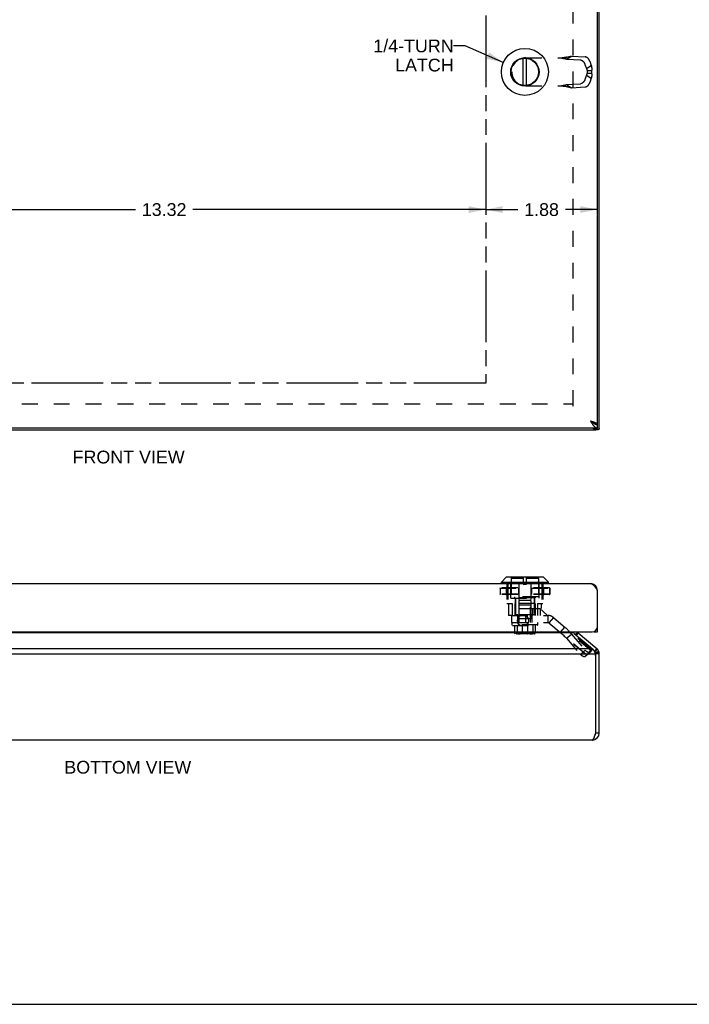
# Model space of a CAD drawing. Header units: inches. Extents: x 0 to 48.6, y 0 to 31.4.
# Tile 4 of 10: x 12.5 to 23.8, y 0 to 16.5. Entities that reach past the tile are written whole.
import ezdxf

# ---------------------------------------------------------------- set-up
doc = ezdxf.new("R2010")
doc.units = ezdxf.units.IN
doc.header["$LTSCALE"] = 2.671429
doc.header["$MEASUREMENT"] = 0
doc.linetypes.add('HIDDEN', pattern=[0.2, 0.1, -0.1])
doc.linetypes.add('PHANTOM', pattern=[0.8, 0.45, -0.05, 0.1, -0.05, 0.1, -0.05])
doc.layers.get('0').update_dxf_attribs({"linetype": 'CONTINUOUS'})
for name, color, linetype in [('AVAIL_DOOR_SPACE', 7, 'CONTINUOUS'), ('DEFAULT_2', 8, 'HIDDEN'), ('DIMENSIONS', 7, 'CONTINUOUS')]:
    doc.layers.add(name, color=color, linetype=linetype)
doc.styles.get("Standard").update_dxf_attribs({"font": 'arial.ttf'})
doc.dimstyles.new('DIMSTYLE_1', dxfattribs={"dimtxt": 0.214286, "dimasz": 0.285714, "dimexe": 0.09, "dimexo": 0.07, "dimgap": 0.0375, "dimtad": 0, "dimtih": 1, "dimtoh": 1, "dimzin": 4, "dimdsep": 46, "dimtxsty": 'Standard', "dimblk": '_FILLED', "dimblk1": '_FILLED', "dimblk2": '_FILLED', "dimcen": 0.09, "dimazin": 1, "dimtfac": 1, "dimtofl": 0, "dimtmove": 0, "dimatfit": 3, "dimldrblk": '_FILLED', "dimfxl": 0, "dimtolj": 1, "dimtzin": 4, "dimarcsym": 0})
doc.dimstyles.get("Standard").update_dxf_attribs({"dimtxt": 0.242857, "dimasz": 0.285714, "dimexe": 0.09, "dimexo": 0.07, "dimgap": 0.09, "dimtad": 0, "dimtih": 1, "dimtoh": 1, "dimzin": 4, "dimdsep": 46, "dimtxsty": 'Standard', "dimblk": '_FILLED', "dimblk1": '_FILLED', "dimblk2": '_FILLED', "dimcen": 0.09, "dimazin": 1, "dimtp": 0.01, "dimtm": 0.01, "dimtfac": 1, "dimtofl": 0, "dimtmove": 0, "dimatfit": 3, "dimldrblk": '_FILLED', "dimfxl": 0, "dimtolj": 1, "dimtzin": 4, "dimarcsym": 0})

# ---------------------------------------------------------------- blocks, each defined once
blk = doc.blocks.new('_FILLED')
at = {"color": 0, "linetype": 'ByBlock'}
blk.add_solid([(0, 0), (-1, 0.2), (-1, -0.2)], dxfattribs=at)
blk = doc.blocks.new('*D16')
at = {"layer": 'DIMENSIONS', "color": 2, "linetype": 'Continuous'}
for p, q in [((7.036, 13.321), (14.478, 13.321)), ((20.351, 13.321), (15.441, 13.321))]:
    blk.add_line(p, q, dxfattribs=at)
at = {"layer": 'DIMENSIONS', "color": 2, "linetype": 'Continuous', "xscale": 0.2857142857, "yscale": 0.2857142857, "zscale": 0.2857142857, "rotation": 180}
blk.add_blockref('_FILLED', (7.036, 13.321), dxfattribs=at)
at = {"layer": 'DIMENSIONS', "color": 2, "linetype": 'Continuous', "xscale": 0.2857142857, "yscale": 0.2857142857, "zscale": 0.2857142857}
blk.add_blockref('_FILLED', (20.351, 13.321), dxfattribs=at)
at = {"layer": 'DIMENSIONS', "color": 2, "linetype": 'Continuous', "insert": (14.959, 13.428), "char_height": 0.2143, "width": 0.74881, "attachment_point": 2, "line_spacing_factor": 0.9}
blk.add_mtext('13.32', dxfattribs=at)
blk = doc.blocks.new('*D18')
at = {"layer": 'DIMENSIONS', "color": 2, "linetype": 'Continuous'}
for p, q in [((20.351, 13.321), (20.89, 13.321)), ((22.226, 13.321), (21.687, 13.321))]:
    blk.add_line(p, q, dxfattribs=at)
at = {"layer": 'DIMENSIONS', "color": 2, "linetype": 'Continuous', "xscale": 0.2857142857, "yscale": 0.2857142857, "zscale": 0.2857142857, "rotation": 180}
blk.add_blockref('_FILLED', (20.351, 13.321), dxfattribs=at)
at = {"layer": 'DIMENSIONS', "color": 2, "linetype": 'Continuous', "xscale": 0.2857142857, "yscale": 0.2857142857, "zscale": 0.2857142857}
blk.add_blockref('_FILLED', (22.226, 13.321), dxfattribs=at)
at = {"layer": 'DIMENSIONS', "color": 2, "linetype": 'Continuous', "insert": (21.288, 13.428), "char_height": 0.2143, "width": 0.58232, "attachment_point": 2, "line_spacing_factor": 0.9}
blk.add_mtext('1.88', dxfattribs=at)

msp = doc.modelspace()

# ---------------------------------------------------------------- linework, layer by layer
at = {"color": 3, "linetype": 'Continuous'}
for p, q in [((22.2258, 9.7235), (22.2258, 21.5335)), ((22.2563, 9.6495), (22.2563, 21.6075)), ((22.2258, 9.6585), (6.2858, 9.6585)), ((6.3163, 9.6285), (22.1963, 9.6285)), ((22.2046, 9.6585), (22.2135, 9.6494)), ((22.2248, 9.7235), (22.2258, 9.7235)), ((6.4058, 7.0537), (22.1058, 7.0537)), ((22.2258, 6.2437), (22.2258, 6.9337)), ((6.3758, 6.2437), (22.1358, 6.2437)), ((21.8268, 6.2274), (6.6858, 6.2274)), ((21.837, 6.215), (22.1354, 5.9644)), ((21.9001, 6.2274), (22.2135, 5.9644)), ((6.3772, 5.9644), (22.1354, 5.9644)), ((6.3256, 5.8725), (22.1871, 5.8725)), ((22.1963, 4.5488), (22.1963, 5.8326)), ((22.2563, 4.5485), (22.2563, 5.8725)), ((22.1363, 4.4285), (6.3763, 4.4285))]:
    msp.add_line(p, q, dxfattribs=at)
at = {"color": 7, "linetype": 'Continuous'}
for p, q in [((20.978, 15.4004), (20.978, 15.8565)), ((21.0375, 15.4004), (21.0375, 15.8565)), ((22.166, 9.6585), (22.1749, 9.6494)), ((22.2135, 9.6494), (22.1749, 9.6494)), ((22.1871, 9.6285), (22.1871, 9.6333)), ((22.1879, 9.6333), (22.2395, 9.6333)), ((22.2248, 9.7235), (22.1944, 9.7235)), ((22.1963, 9.6285), (22.1963, 9.6333)), ((22.2258, 9.6585), (22.2258, 9.7185)), ((20.6137, 7.0755), (20.6969, 7.1586)), ((21.3187, 7.1586), (20.6969, 7.1586)), ((21.3137, 7.1607), (20.7019, 7.1607)), ((21.4018, 7.0755), (21.3187, 7.1586)), ((20.6137, 7.0755), (21.4018, 7.0755)), ((20.6137, 7.0567), (20.6137, 7.0755)), ((21.4018, 7.0567), (20.6137, 7.0567)), ((21.4018, 7.0567), (21.4018, 7.0755)), ((22.2248, 6.9494), (22.2165, 6.9483)), ((22.2258, 6.3041), (22.2208, 6.3041)), ((21.8934, 6.234), (21.8546, 6.2002)), ((21.9001, 6.2274), (21.8679, 6.1891)), ((22.1658, 6.2437), (22.1658, 6.2488)), ((22.1658, 6.2437), (22.2258, 6.2437)), ((22.2135, 5.9644), (22.1749, 5.9185)), ((22.2282, 5.9497), (22.1823, 5.9111)), ((22.1679, 5.9243), (22.1749, 5.9185)), ((22.2483, 5.9157), (22.1923, 5.8941)), ((22.2508, 5.9086), (22.1936, 5.8905)), ((22.2531, 5.9002), (22.1947, 5.8864)), ((22.2551, 5.8894), (22.1957, 5.881)), ((22.2561, 5.8796), (22.1962, 5.8761)), ((22.2563, 5.8725), (22.1963, 5.8725)), ((22.1963, 5.8326), (22.1963, 5.8725)), ((22.1963, 4.5485), (22.2563, 4.5485)), ((0, 0), (48.5714, 0))]:
    msp.add_line(p, q, dxfattribs=at)
at = {"color": 3, "linetype": 'Continuous'}
for points in [[(22.1058, 9.7785), (22.1124, 9.7764), (22.119, 9.7742), (22.1256, 9.7721), (22.1321, 9.77), (22.1386, 9.7679), (22.1449, 9.7658), (22.1511, 9.7637), (22.1572, 9.7615), (22.1631, 9.7594), (22.1689, 9.7573), (22.1744, 9.7552), (22.1798, 9.7531), (22.1849, 9.751), (22.1898, 9.7489), (22.1944, 9.7467), (22.1987, 9.7446), (22.2028, 9.7425), (22.2066, 9.7404), (22.21, 9.7383), (22.2131, 9.7362), (22.2159, 9.734), (22.2184, 9.7319), (22.2205, 9.7298), (22.2223, 9.7277), (22.2237, 9.7256), (22.2248, 9.7235)], [(22.1058, 9.7785), (22.1101, 9.7717), (22.1144, 9.765), (22.1186, 9.7584), (22.1229, 9.7518), (22.1272, 9.7452), (22.1315, 9.7388), (22.1358, 9.7325), (22.1401, 9.7264), (22.1444, 9.7204), (22.1486, 9.7146), (22.1529, 9.709), (22.1572, 9.7037), (22.1615, 9.6985), (22.1658, 9.6936), (22.17, 9.689), (22.1743, 9.6847), (22.1786, 9.6806), (22.1829, 9.6769), (22.1872, 9.6734), (22.1915, 9.6704), (22.1958, 9.6676), (22.2001, 9.6652), (22.2043, 9.6632), (22.2086, 9.6615), (22.2129, 9.6602), (22.2172, 9.6592), (22.2215, 9.6587), (22.2258, 9.6585)], [(22.149, 9.6585), (22.1496, 9.6579), (22.1538, 9.6538), (22.1577, 9.65), (22.1614, 9.6464), (22.1649, 9.6431), (22.1681, 9.6401), (22.1711, 9.6374), (22.174, 9.6351), (22.1766, 9.6331), (22.179, 9.6314), (22.1813, 9.6301), (22.1834, 9.6292), (22.1853, 9.6287), (22.1871, 9.6285)], [(22.2135, 9.6494), (22.2161, 9.6475), (22.2187, 9.6456), (22.2212, 9.6437), (22.2236, 9.6418), (22.226, 9.6399), (22.2282, 9.638)], [(22.2395, 9.6333), (22.2381, 9.6334), (22.2364, 9.6337), (22.2347, 9.6342), (22.233, 9.6349), (22.2313, 9.6358), (22.2298, 9.6368), (22.2282, 9.638)], [(22.2483, 9.6384), (22.2474, 9.6372), (22.2465, 9.6361), (22.2454, 9.6352), (22.2441, 9.6344), (22.2428, 9.6338), (22.2413, 9.6335), (22.2397, 9.6333), (22.2395, 9.6333)], [(22.2508, 9.6422), (22.2504, 9.6416), (22.25, 9.6409), (22.2496, 9.6403), (22.2492, 9.6397), (22.2487, 9.639), (22.2483, 9.6384)], [(22.2531, 9.6454), (22.2527, 9.6449), (22.2524, 9.6443), (22.252, 9.6438), (22.2516, 9.6433), (22.2512, 9.6427), (22.2508, 9.6422)], [(22.2551, 9.648), (22.2549, 9.6476), (22.2546, 9.6471), (22.2542, 9.6467), (22.2539, 9.6463), (22.2535, 9.6458), (22.2531, 9.6454)], [(22.2561, 9.6492), (22.256, 9.649), (22.2559, 9.6488), (22.2557, 9.6486), (22.2555, 9.6484), (22.2553, 9.6482), (22.2551, 9.648)], [(22.2563, 9.6495), (22.2563, 9.6494), (22.2563, 9.6494), (22.2563, 9.6494), (22.2562, 9.6493), (22.2562, 9.6493), (22.2561, 9.6492)], [(22.1058, 7.0537), (22.1101, 7.0535), (22.1144, 7.0529), (22.1186, 7.052), (22.1229, 7.0507), (22.1272, 7.049), (22.1315, 7.047), (22.1358, 7.0446), (22.1401, 7.0418), (22.1444, 7.0387), (22.1486, 7.0353), (22.1529, 7.0316), (22.1572, 7.0275), (22.1615, 7.0232), (22.1658, 7.0186), (22.17, 7.0137), (22.1743, 7.0085), (22.1786, 7.0032), (22.1829, 6.9976), (22.1872, 6.9918), (22.1915, 6.9858), (22.1958, 6.9796), (22.2001, 6.9733), (22.2043, 6.9669), (22.2086, 6.9604), (22.2129, 6.9538), (22.2172, 6.9471), (22.2215, 6.9404), (22.2258, 6.9337)], [(21.8268, 6.2274), (21.8251, 6.2294), (21.8235, 6.2316), (21.8221, 6.2338), (21.8208, 6.2362), (21.8197, 6.2386), (21.8188, 6.2411), (21.8181, 6.2437)], [(21.837, 6.215), (21.8342, 6.218), (21.8315, 6.2211), (21.8291, 6.2242), (21.8268, 6.2274)], [(22.1354, 5.9644), (22.1404, 5.9603), (22.1451, 5.956), (22.1496, 5.9513), (22.1538, 5.9463), (22.1577, 5.941), (22.1614, 5.9356), (22.1649, 5.9299), (22.1681, 5.924), (22.1711, 5.9179)], [(22.1711, 5.9179), (22.174, 5.9117), (22.1766, 5.9054), (22.179, 5.8989), (22.1813, 5.8924), (22.1834, 5.8858), (22.1853, 5.8792), (22.1871, 5.8725)], [(22.1363, 4.4285), (22.1386, 4.4287), (22.1409, 4.4293), (22.1432, 4.4304), (22.1456, 4.432), (22.1479, 4.4339), (22.1502, 4.4363), (22.1525, 4.439), (22.1548, 4.4422), (22.1571, 4.4458), (22.1594, 4.4497), (22.1617, 4.454), (22.164, 4.4586), (22.1663, 4.4636), (22.1686, 4.4689), (22.1709, 4.4745), (22.1733, 4.4803), (22.1756, 4.4864), (22.1779, 4.4927), (22.1802, 4.4992), (22.1825, 4.5059), (22.1848, 4.5128), (22.1871, 4.5197), (22.1894, 4.5268), (22.1917, 4.534), (22.194, 4.5412), (22.1963, 4.5485)]]:
    msp.add_lwpolyline(points, dxfattribs=at)
at = {"color": 7, "linetype": 'Continuous'}
for points in [[(22.1058, 9.7785), (22.1097, 9.776), (22.1136, 9.7735), (22.1175, 9.771), (22.1213, 9.7685), (22.1251, 9.766), (22.1287, 9.7635), (22.1323, 9.761), (22.1358, 9.7585), (22.1391, 9.756), (22.1423, 9.7535), (22.1453, 9.751), (22.1482, 9.7485), (22.1509, 9.746), (22.1534, 9.7435), (22.1534, 9.7434)], [(22.1058, 9.7785), (22.1101, 9.7751), (22.1144, 9.7717), (22.1186, 9.7684), (22.1229, 9.7651), (22.1272, 9.7619), (22.1315, 9.7586), (22.1358, 9.7555), (22.1401, 9.7524), (22.1444, 9.7494), (22.1486, 9.7465), (22.1529, 9.7437), (22.1572, 9.7411), (22.1615, 9.7385), (22.1658, 9.7361), (22.17, 9.7337), (22.1743, 9.7316), (22.1786, 9.7295), (22.1829, 9.7277), (22.1872, 9.726), (22.1915, 9.7244), (22.1958, 9.723), (22.2001, 9.7218), (22.2043, 9.7208), (22.2086, 9.72), (22.2129, 9.7193), (22.2172, 9.7188), (22.2215, 9.7186), (22.2258, 9.7185)], [(22.1749, 9.6494), (22.1762, 9.6475), (22.1775, 9.6456), (22.1787, 9.6437), (22.18, 9.6418), (22.1811, 9.6399), (22.1823, 9.638)], [(22.1879, 9.6333), (22.1874, 9.6333), (22.1869, 9.6335), (22.1863, 9.6338), (22.1856, 9.6341), (22.185, 9.6346), (22.1843, 9.6353), (22.1836, 9.636), (22.183, 9.637), (22.1823, 9.638)]]:
    msp.add_lwpolyline(points, dxfattribs=at)
for radius in [0.3941, 0.2375, 0.23]:
    msp.add_circle((21.0078, 15.6285), radius, dxfattribs=at)
at = {"color": 3, "linetype": 'Continuous'}
msp.add_circle((20.9758, 6.4317), 0.094, dxfattribs=at)
at = {"color": 7, "linetype": 'Continuous'}
for centre, radius, start, end in [((20.7019, 7.1536), 0.0071, 89.99999, 134.99999), ((21.3137, 7.1536), 0.0071, 45.00001, 90.00001), ((20.6168, 7.0567), 0.00305, 180, 270.00009), ((21.3988, 7.0567), 0.00305, 269.99991, 360), ((21.9387, 6.2733), 0.12, 194.3057, 203.90059), ((22.1363, 5.8725), 0.06, 0, 50), ((22.1363, 4.5485), 0.06, 324.2152, 360)]:
    msp.add_arc(centre, radius, start, end, dxfattribs=at)
at = {"color": 3, "linetype": 'Continuous'}
for centre, radius, start, end in [((22.1058, 6.9337), 0.12, 0, 90), ((22.1358, 6.3337), 0.09, 270, 360), ((21.9387, 6.2733), 0.06, 209.62245, 230), ((22.1363, 5.8725), 0.12, 0, 50), ((22.0256, 5.8141), 0.1717, 6.18676, 19.87761), ((22.1363, 4.5485), 0.12, 270, 360), ((22.0377, 4.5488), 0.1586, 359.86634, 360)]:
    msp.add_arc(centre, radius, start, end, dxfattribs=at)
at = {"layer": 'AVAIL_DOOR_SPACE', "color": 4, "linetype": 'PHANTOM'}
for p, q in [((20.3508, 20.8485), (20.3508, 10.4085)), ((20.3508, 10.4085), (7.0358, 10.4085))]:
    msp.add_line(p, q, dxfattribs=at)
at = {"layer": 'DEFAULT_2', "color": 8, "linetype": 'HIDDEN'}
for p, q in [((21.8187, 10.0255), (21.8187, 21.2314)), ((21.0238, 15.8647), (21.6767, 15.8647)), ((21.7074, 15.8417), (21.7889, 15.8934)), ((21.7889, 15.8934), (22.0216, 15.8802)), ((21.7074, 15.8417), (21.9401, 15.8285)), ((22.0159, 15.7549), (22.0406, 15.6834)), ((22.0406, 15.6834), (22.1221, 15.7351)), ((22.0974, 15.8066), (22.1221, 15.7351)), ((20.7878, 15.6287), (20.7878, 15.6283)), ((22.0406, 15.5735), (22.0159, 15.502)), ((22.0406, 15.5735), (22.1221, 15.5218)), ((22.0515, 15.6506), (22.1273, 15.6506)), ((22.0515, 15.6506), (22.0515, 15.6064)), ((22.0515, 15.6064), (22.1273, 15.6064)), ((22.1221, 15.5218), (22.0974, 15.4503)), ((22.1273, 15.6506), (22.1273, 15.6064)), ((21.0238, 15.3923), (21.6767, 15.3923)), ((21.7074, 15.4152), (21.9401, 15.4284)), ((21.7074, 15.4152), (21.7889, 15.3635)), ((21.7117, 15.3832), (21.7246, 15.3798)), ((21.7246, 15.3798), (21.7364, 15.3767)), ((21.7889, 15.3635), (22.0216, 15.3767)), ((6.6963, 10.0661), (21.8163, 10.0661)), ((20.7703, 6.8057), (20.7703, 7.1607)), ((20.978, 7.1389), (20.7778, 7.1389)), ((20.7778, 7.1389), (20.7778, 6.8317)), ((20.978, 7.1607), (20.978, 7.0437)), ((21.0375, 7.0437), (21.0375, 7.1607)), ((21.2378, 7.1389), (21.0375, 7.1389)), ((21.2378, 7.1389), (21.2378, 6.8317)), ((21.2453, 6.8057), (21.2453, 7.1607)), ((20.5911, 6.976), (21.4245, 6.976)), ((20.5911, 6.976), (20.5911, 6.8722)), ((20.5912, 6.976), (20.5912, 6.8722)), ((20.5919, 6.976), (20.5919, 6.8722)), ((21.4217, 6.9787), (20.5938, 6.9787)), ((20.6928, 6.976), (20.6928, 6.8722)), ((20.706, 7.0537), (20.706, 6.7177)), ((20.7076, 6.976), (20.7076, 6.8722)), ((20.7094, 6.976), (20.7094, 6.8722)), ((20.7233, 7.0537), (20.7233, 6.7177)), ((20.899, 6.976), (20.899, 6.8722)), ((20.9017, 6.976), (20.9017, 6.8722)), ((20.9072, 7.0537), (20.9072, 6.7177)), ((20.978, 7.0437), (21.0375, 7.0437)), ((21.1084, 7.0537), (21.1084, 6.7177)), ((21.1139, 6.976), (21.1139, 6.8722)), ((21.1166, 6.976), (21.1166, 6.8722)), ((21.2923, 7.0537), (21.2923, 6.7177)), ((21.3061, 6.976), (21.3061, 6.8722)), ((21.308, 6.976), (21.308, 6.8722)), ((21.3095, 7.0537), (21.3095, 6.7177)), ((21.3228, 6.976), (21.3228, 6.8722)), ((21.4237, 6.976), (21.4237, 6.8722)), ((21.4244, 6.976), (21.4244, 6.8722)), ((21.4245, 6.976), (21.4245, 6.8722)), ((21.4245, 6.8722), (20.5911, 6.8722)), ((21.4217, 6.8695), (20.5938, 6.8695)), ((20.7703, 6.8057), (21.2453, 6.8057)), ((21.2378, 6.8317), (20.7778, 6.8317)), ((20.8328, 6.8317), (20.8328, 6.8157)), ((21.1828, 6.8157), (20.8328, 6.8157)), ((20.8448, 6.8057), (20.8448, 6.5177)), ((20.8528, 6.8157), (20.8528, 6.5257)), ((21.1078, 6.7687), (20.9078, 6.7687)), ((20.9078, 6.7687), (20.9078, 6.4607)), ((21.1078, 6.7687), (21.1078, 6.4607)), ((21.1628, 6.8157), (21.1628, 6.5257)), ((21.1708, 6.8057), (21.1708, 6.6367)), ((21.1828, 6.8317), (21.1828, 6.8157)), ((20.706, 6.7177), (20.7932, 6.7177)), ((20.7337, 6.7177), (20.7337, 6.5177)), ((20.7932, 6.7177), (20.7932, 6.5177)), ((21.1783, 6.7177), (20.8373, 6.7177)), ((20.8373, 6.7177), (20.8373, 6.5177)), ((20.9072, 6.6367), (21.2818, 6.6367)), ((20.9072, 6.6367), (20.9072, 6.5177)), ((20.9128, 6.6977), (21.1028, 6.6977)), ((20.9128, 6.3977), (20.9128, 6.6977)), ((21.1028, 6.3977), (21.1028, 6.6977)), ((21.1361, 6.6367), (21.1361, 6.5177)), ((21.1783, 6.7177), (21.1783, 6.5177)), ((21.1813, 6.6357), (21.26, 6.6357)), ((21.1813, 6.5177), (21.1813, 6.6357)), ((21.2223, 6.7177), (21.3095, 6.7177)), ((21.2223, 6.7177), (21.2223, 6.5177)), ((21.3783, 6.5257), (21.26, 6.6357)), ((21.2627, 6.6367), (21.2627, 6.5177)), ((21.2818, 6.7177), (21.2818, 6.6367)), ((20.7878, 6.5177), (20.7337, 6.5177)), ((20.7878, 6.5177), (21.3908, 6.5177)), ((20.7878, 6.3997), (20.7878, 6.5177)), ((20.8908, 6.5257), (20.8528, 6.5257)), ((20.8878, 6.3997), (20.8878, 6.5177)), ((20.8908, 6.5257), (20.8908, 6.4607)), ((21.1248, 6.4607), (20.8908, 6.4607)), ((21.1094, 6.5257), (20.9061, 6.5257)), ((20.9061, 6.5257), (20.9061, 6.4607)), ((21.0238, 6.3997), (21.0238, 6.5177)), ((21.1094, 6.5257), (21.1094, 6.4607)), ((21.1628, 6.5257), (21.1248, 6.5257)), ((21.1248, 6.5257), (21.1248, 6.4607)), ((21.1278, 6.3997), (21.1278, 6.5177)), ((21.3783, 6.5177), (21.3783, 6.5257)), ((21.3908, 6.5177), (21.3908, 6.3997)), ((21.4872, 6.4826), (21.4113, 6.3922)), ((21.4872, 6.4826), (22.1273, 5.9455)), ((20.7878, 6.3997), (21.3908, 6.3997)), ((20.7928, 6.3977), (21.2228, 6.3977)), ((20.7928, 6.3605), (20.7928, 6.3977)), ((21.2228, 6.3605), (20.7928, 6.3605)), ((20.8028, 6.3515), (20.7928, 6.3605)), ((20.8028, 6.3515), (21.2128, 6.3515)), ((20.8363, 6.3515), (20.8363, 6.2215)), ((20.8765, 6.3515), (20.8765, 6.2215)), ((20.9636, 6.3515), (20.9636, 6.2215)), ((21.052, 6.3515), (21.052, 6.2215)), ((21.139, 6.3515), (21.139, 6.2215)), ((21.1793, 6.3515), (21.1793, 6.2215)), ((21.2128, 6.3515), (21.2228, 6.3605)), ((21.2228, 6.3605), (21.2228, 6.3977)), ((21.4113, 6.3922), (22.0515, 5.8551)), ((21.6009, 6.2332), (21.6767, 6.3236)), ((21.1793, 6.2215), (20.8363, 6.2215)), ((21.1683, 6.2115), (20.8473, 6.2115)), ((20.8667, 6.2215), (20.8667, 6.2155)), ((20.8667, 6.2155), (21.1489, 6.2155)), ((21.1421, 6.2225), (20.8735, 6.2225)), ((20.8735, 6.2225), (20.8735, 6.2215)), ((21.135, 6.2235), (20.8806, 6.2235)), ((20.8806, 6.2235), (20.8806, 6.2225)), ((21.127, 6.2245), (20.8885, 6.2245)), ((20.8885, 6.2245), (20.8885, 6.2235)), ((21.127, 6.2245), (21.127, 6.2235)), ((21.1278, 6.2115), (21.1277, 6.2115)), ((21.135, 6.2235), (21.135, 6.2225)), ((21.1421, 6.2225), (21.1421, 6.2215)), ((21.1489, 6.2215), (21.1489, 6.2155)), ((21.7074, 6.1347), (21.7889, 6.2026)), ((22.0406, 5.8552), (21.7074, 6.1347)), ((21.7074, 6.1347), (21.9401, 5.8653)), ((22.1221, 5.923), (21.7889, 6.2026)), ((21.7889, 6.2026), (22.0216, 5.9332)), ((22.0515, 5.8551), (22.1273, 5.9455)), ((21.9401, 5.8653), (22.0216, 5.9332)), ((22.0149, 5.8294), (22.0964, 5.8972)), ((22.0159, 5.8303), (22.0974, 5.8982)), ((22.0406, 5.8552), (22.0159, 5.8303)), ((22.0406, 5.8552), (22.1221, 5.923)), ((22.1221, 5.923), (22.0974, 5.8982)), ((22.1232, 5.925), (22.1221, 5.923)), ((22.1231, 5.9248), (22.1241, 5.9269))]:
    msp.add_line(p, q, dxfattribs=at)
for points in [[(21.6009, 15.8647), (21.6147, 15.8619), (21.6284, 15.8592), (21.6419, 15.8564), (21.6553, 15.8536), (21.6686, 15.8507), (21.6817, 15.8478), (21.6946, 15.8448), (21.7074, 15.8417)], [(21.7246, 15.8771), (21.7183, 15.8755), (21.7117, 15.8739), (21.7051, 15.8725), (21.6984, 15.8712), (21.6918, 15.8699), (21.6851, 15.8688), (21.6784, 15.8679), (21.6717, 15.867), (21.6649, 15.8663), (21.6582, 15.8657), (21.6515, 15.8653), (21.6448, 15.8649), (21.6381, 15.8647), (21.6317, 15.8647)], [(21.6767, 15.8647), (21.6857, 15.8669), (21.6945, 15.8692), (21.7032, 15.8715), (21.7117, 15.8737), (21.7364, 15.8802)], [(21.7364, 15.8802), (21.7443, 15.8823), (21.7521, 15.8843), (21.7598, 15.8863), (21.7673, 15.8882), (21.7747, 15.89), (21.7819, 15.8918), (21.7889, 15.8934)], [(22.0974, 15.8066), (22.0966, 15.8088), (22.0958, 15.8111), (22.0949, 15.8133), (22.094, 15.8155), (22.093, 15.8177), (22.0919, 15.8199), (22.0909, 15.8221), (22.0897, 15.8243), (22.0886, 15.8264), (22.0874, 15.8286), (22.0861, 15.8307), (22.0848, 15.8328), (22.0835, 15.8349), (22.0821, 15.837), (22.0807, 15.839), (22.0793, 15.841), (22.0778, 15.843), (22.0763, 15.8449), (22.0748, 15.8468), (22.0733, 15.8487), (22.0717, 15.8505), (22.0701, 15.8523), (22.0684, 15.8541), (22.0668, 15.8558), (22.0651, 15.8574), (22.0634, 15.8591), (22.0617, 15.8606), (22.06, 15.8621), (22.0582, 15.8636), (22.0565, 15.865), (22.0547, 15.8663), (22.053, 15.8676), (22.0512, 15.8689), (22.0494, 15.8701), (22.0476, 15.8712), (22.0458, 15.8722), (22.044, 15.8732), (22.0423, 15.8742), (22.0405, 15.875), (22.0387, 15.8758), (22.0369, 15.8766), (22.0352, 15.8773), (22.0334, 15.8779), (22.0317, 15.8784), (22.03, 15.8789), (22.0283, 15.8793), (22.0266, 15.8796), (22.0249, 15.8799), (22.0232, 15.8801), (22.0216, 15.8802)], [(21.9401, 15.8285), (21.9417, 15.8284), (21.9434, 15.8282), (21.945, 15.8279), (21.9467, 15.8276), (21.9484, 15.8272), (21.9502, 15.8267), (21.9519, 15.8262), (21.9537, 15.8255), (21.9554, 15.8249), (21.9572, 15.8241), (21.959, 15.8233), (21.9607, 15.8225), (21.9625, 15.8215), (21.9643, 15.8205), (21.9661, 15.8195), (21.9679, 15.8183), (21.9697, 15.8172), (21.9714, 15.8159), (21.9732, 15.8146), (21.975, 15.8133), (21.9767, 15.8119), (21.9785, 15.8104), (21.9802, 15.8089), (21.9819, 15.8073), (21.9836, 15.8057), (21.9853, 15.8041), (21.9869, 15.8024), (21.9886, 15.8006), (21.9902, 15.7988), (21.9918, 15.797), (21.9933, 15.7951), (21.9948, 15.7932), (21.9963, 15.7913), (21.9978, 15.7893), (21.9992, 15.7873), (22.0006, 15.7853), (22.002, 15.7832), (22.0033, 15.7811), (22.0046, 15.779), (22.0059, 15.7769), (22.0071, 15.7747), (22.0082, 15.7726), (22.0094, 15.7704), (22.0104, 15.7682), (22.0115, 15.766), (22.0125, 15.7638), (22.0134, 15.7616), (22.0143, 15.7593), (22.0151, 15.7571), (22.0159, 15.7549)], [(22.0406, 15.6834), (22.0417, 15.6812), (22.0427, 15.679), (22.0437, 15.6767), (22.0447, 15.6744), (22.0456, 15.6721), (22.0464, 15.6697), (22.0472, 15.6674), (22.048, 15.665), (22.0487, 15.6626), (22.0493, 15.6602), (22.0499, 15.6578), (22.0505, 15.6554), (22.051, 15.653), (22.0515, 15.6506)], [(22.1221, 15.7351), (22.1231, 15.7312), (22.1239, 15.7272), (22.1247, 15.7232), (22.1255, 15.7191), (22.1261, 15.715), (22.1267, 15.7109), (22.1272, 15.7067), (22.1276, 15.7025), (22.128, 15.6983), (22.1283, 15.694), (22.1285, 15.6897), (22.1287, 15.6854), (22.1287, 15.6811), (22.1287, 15.6768), (22.1287, 15.6725), (22.1285, 15.6681), (22.1283, 15.6637), (22.1281, 15.6593), (22.1277, 15.655), (22.1273, 15.6506)], [(22.0515, 15.6064), (22.051, 15.6039), (22.0505, 15.6015), (22.0499, 15.5991), (22.0493, 15.5967), (22.0487, 15.5943), (22.048, 15.5919), (22.0472, 15.5895), (22.0464, 15.5872), (22.0456, 15.5849), (22.0447, 15.5825), (22.0437, 15.5803), (22.0427, 15.578), (22.0417, 15.5757), (22.0406, 15.5735)], [(22.1273, 15.6064), (22.1278, 15.6015), (22.1281, 15.5966), (22.1284, 15.5918), (22.1286, 15.5869), (22.1287, 15.5821), (22.1287, 15.5772), (22.1287, 15.5724), (22.1285, 15.5677), (22.1283, 15.5629), (22.128, 15.5582), (22.1275, 15.5535), (22.127, 15.5488), (22.1264, 15.5442), (22.1258, 15.5396), (22.125, 15.5351), (22.1241, 15.5306), (22.1232, 15.5262), (22.1221, 15.5218)], [(21.6009, 15.3923), (21.6147, 15.395), (21.6284, 15.3978), (21.6419, 15.4005), (21.6553, 15.4033), (21.6686, 15.4062), (21.6817, 15.4091), (21.6946, 15.4121), (21.7074, 15.4152)], [(21.6317, 15.3923), (21.6381, 15.3922), (21.6448, 15.392), (21.6515, 15.3917), (21.6582, 15.3912), (21.6649, 15.3906), (21.6717, 15.3899), (21.6784, 15.3891), (21.6851, 15.3881), (21.6918, 15.387), (21.6984, 15.3858), (21.7051, 15.3844), (21.7117, 15.383), (21.7183, 15.3814), (21.7246, 15.3798)], [(21.6767, 15.3923), (21.6857, 15.39), (21.6945, 15.3877), (21.7032, 15.3855), (21.7117, 15.3832)], [(21.7364, 15.3767), (21.7443, 15.3746), (21.7521, 15.3726), (21.7598, 15.3706), (21.7673, 15.3687), (21.7747, 15.3669), (21.7819, 15.3652), (21.7889, 15.3635)], [(22.0159, 15.502), (22.0151, 15.4998), (22.0143, 15.4976), (22.0134, 15.4954), (22.0125, 15.4932), (22.0115, 15.4909), (22.0104, 15.4887), (22.0094, 15.4865), (22.0082, 15.4844), (22.0071, 15.4822), (22.0059, 15.4801), (22.0046, 15.4779), (22.0033, 15.4758), (22.002, 15.4737), (22.0006, 15.4717), (21.9992, 15.4696), (21.9978, 15.4676), (21.9963, 15.4657), (21.9948, 15.4637), (21.9933, 15.4618), (21.9918, 15.4599), (21.9902, 15.4581), (21.9886, 15.4563), (21.9869, 15.4546), (21.9853, 15.4529), (21.9836, 15.4512), (21.9819, 15.4496), (21.9802, 15.448), (21.9785, 15.4465), (21.9767, 15.4451), (21.975, 15.4437), (21.9732, 15.4423), (21.9714, 15.441), (21.9697, 15.4398), (21.9679, 15.4386), (21.9661, 15.4375), (21.9643, 15.4364), (21.9625, 15.4354), (21.9607, 15.4345), (21.959, 15.4336), (21.9572, 15.4328), (21.9554, 15.4321), (21.9537, 15.4314), (21.9519, 15.4308), (21.9502, 15.4302), (21.9484, 15.4298), (21.9467, 15.4294), (21.945, 15.429), (21.9434, 15.4288), (21.9417, 15.4286), (21.9401, 15.4284)], [(22.0216, 15.3767), (22.0232, 15.3769), (22.0249, 15.377), (22.0266, 15.3773), (22.0283, 15.3776), (22.03, 15.3781), (22.0317, 15.3785), (22.0334, 15.3791), (22.0352, 15.3797), (22.0369, 15.3803), (22.0387, 15.3811), (22.0405, 15.3819), (22.0423, 15.3828), (22.044, 15.3837), (22.0458, 15.3847), (22.0476, 15.3858), (22.0494, 15.3869), (22.0512, 15.3881), (22.053, 15.3893), (22.0547, 15.3906), (22.0565, 15.3919), (22.0582, 15.3933), (22.06, 15.3948), (22.0617, 15.3963), (22.0634, 15.3979), (22.0651, 15.3995), (22.0668, 15.4011), (22.0684, 15.4029), (22.0701, 15.4046), (22.0717, 15.4064), (22.0733, 15.4082), (22.0748, 15.4101), (22.0763, 15.412), (22.0778, 15.4139), (22.0793, 15.4159), (22.0807, 15.4179), (22.0821, 15.42), (22.0835, 15.422), (22.0848, 15.4241), (22.0861, 15.4262), (22.0874, 15.4283), (22.0886, 15.4305), (22.0897, 15.4327), (22.0909, 15.4348), (22.0919, 15.437), (22.093, 15.4392), (22.094, 15.4414), (22.0949, 15.4437), (22.0958, 15.4459), (22.0966, 15.4481), (22.0974, 15.4503)], [(20.5911, 6.976), (20.5912, 6.9765), (20.5913, 6.977), (20.5916, 6.9775), (20.5919, 6.9779), (20.5923, 6.9782), (20.5928, 6.9785), (20.5933, 6.9786), (20.5938, 6.9787)], [(20.5933, 6.9786), (20.5928, 6.9785), (20.5924, 6.9782), (20.592, 6.9779), (20.5916, 6.9775), (20.5914, 6.977), (20.5913, 6.9765), (20.5912, 6.976)], [(20.5938, 6.9787), (20.5935, 6.9786), (20.5931, 6.9785), (20.5928, 6.9782), (20.5925, 6.9779), (20.5922, 6.9775), (20.592, 6.977), (20.5919, 6.9765), (20.5919, 6.976)], [(20.7102, 6.9787), (20.7097, 6.9786), (20.7092, 6.9785), (20.7087, 6.9782), (20.7083, 6.9779), (20.708, 6.9775), (20.7078, 6.977), (20.7076, 6.9765), (20.7076, 6.976)], [(20.7102, 6.9787), (20.71, 6.9786), (20.7099, 6.9785), (20.7098, 6.9782), (20.7097, 6.9779), (20.7096, 6.9775), (20.7095, 6.977), (20.7094, 6.9765), (20.7094, 6.976)], [(20.9009, 6.9787), (20.9005, 6.9786), (20.9002, 6.9785), (20.8998, 6.9782), (20.8995, 6.9779), (20.8993, 6.9775), (20.8991, 6.977), (20.899, 6.9765), (20.899, 6.976)], [(20.9009, 6.9787), (20.9011, 6.9786), (20.9012, 6.9785), (20.9013, 6.9782), (20.9014, 6.9779), (20.9015, 6.9775), (20.9016, 6.977), (20.9017, 6.9765), (20.9017, 6.976)], [(21.1146, 6.9787), (21.1145, 6.9786), (21.1144, 6.9785), (21.1142, 6.9782), (21.1141, 6.9779), (21.114, 6.9775), (21.1139, 6.977), (21.1139, 6.9765), (21.1139, 6.976)], [(21.1146, 6.9787), (21.115, 6.9786), (21.1154, 6.9785), (21.1157, 6.9782), (21.116, 6.9779), (21.1162, 6.9775), (21.1164, 6.977), (21.1165, 6.9765), (21.1166, 6.976)], [(21.3054, 6.9787), (21.3059, 6.9786), (21.3064, 6.9785), (21.3068, 6.9782), (21.3072, 6.9779), (21.3076, 6.9775), (21.3078, 6.977), (21.3079, 6.9765), (21.308, 6.976)], [(21.3054, 6.9787), (21.3055, 6.9786), (21.3057, 6.9785), (21.3058, 6.9782), (21.3059, 6.9779), (21.306, 6.9775), (21.3061, 6.977), (21.3061, 6.9765), (21.3061, 6.976)], [(21.4217, 6.9787), (21.4221, 6.9786), (21.4225, 6.9785), (21.4228, 6.9782), (21.4231, 6.9779), (21.4233, 6.9775), (21.4235, 6.977), (21.4236, 6.9765), (21.4237, 6.976)], [(21.4245, 6.976), (21.4244, 6.9765), (21.4242, 6.977), (21.424, 6.9775), (21.4237, 6.9779), (21.4232, 6.9782), (21.4228, 6.9785), (21.4223, 6.9786), (21.4217, 6.9787)], [(21.4222, 6.9786), (21.4227, 6.9785), (21.4232, 6.9782), (21.4236, 6.9779), (21.4239, 6.9775), (21.4242, 6.977), (21.4243, 6.9765), (21.4244, 6.976)], [(20.5911, 6.8722), (20.5912, 6.8717), (20.5913, 6.8712), (20.5916, 6.8707), (20.5919, 6.8703), (20.5923, 6.87), (20.5928, 6.8697), (20.5933, 6.8695), (20.5938, 6.8695)], [(20.5938, 6.8695), (20.5933, 6.8695), (20.5928, 6.8697), (20.5924, 6.87), (20.592, 6.8703), (20.5916, 6.8707), (20.5914, 6.8712), (20.5913, 6.8717), (20.5912, 6.8722)], [(20.5938, 6.8695), (20.5935, 6.8695), (20.5931, 6.8697), (20.5928, 6.87), (20.5925, 6.8703), (20.5922, 6.8707), (20.592, 6.8712), (20.5919, 6.8717), (20.5919, 6.8722)], [(20.7102, 6.8695), (20.7097, 6.8695), (20.7092, 6.8697), (20.7087, 6.87), (20.7083, 6.8703), (20.708, 6.8707), (20.7078, 6.8712), (20.7076, 6.8717), (20.7076, 6.8722)], [(20.7102, 6.8695), (20.71, 6.8695), (20.7099, 6.8697), (20.7098, 6.87), (20.7097, 6.8703), (20.7096, 6.8707), (20.7095, 6.8712), (20.7094, 6.8717), (20.7094, 6.8722)], [(20.9009, 6.8695), (20.9005, 6.8695), (20.9002, 6.8697), (20.8998, 6.87), (20.8995, 6.8703), (20.8993, 6.8707), (20.8991, 6.8712), (20.899, 6.8717), (20.899, 6.8722)], [(20.9009, 6.8695), (20.9011, 6.8695), (20.9012, 6.8697), (20.9013, 6.87), (20.9014, 6.8703), (20.9015, 6.8707), (20.9016, 6.8712), (20.9017, 6.8717), (20.9017, 6.8722)], [(21.1146, 6.8695), (21.1145, 6.8695), (21.1144, 6.8697), (21.1142, 6.87), (21.1141, 6.8703), (21.114, 6.8707), (21.1139, 6.8712), (21.1139, 6.8717), (21.1139, 6.8722)], [(21.1146, 6.8695), (21.115, 6.8695), (21.1154, 6.8697), (21.1157, 6.87), (21.116, 6.8703), (21.1163, 6.8707), (21.1164, 6.8712), (21.1165, 6.8717), (21.1166, 6.8722)], [(21.3054, 6.8695), (21.3059, 6.8695), (21.3064, 6.8697), (21.3068, 6.87), (21.3072, 6.8703), (21.3076, 6.8707), (21.3078, 6.8712), (21.3079, 6.8717), (21.308, 6.8722)], [(21.3054, 6.8695), (21.3055, 6.8695), (21.3057, 6.8697), (21.3058, 6.87), (21.3059, 6.8703), (21.306, 6.8707), (21.3061, 6.8712), (21.3061, 6.8717), (21.3061, 6.8722)], [(21.4217, 6.8695), (21.4221, 6.8695), (21.4225, 6.8697), (21.4228, 6.8699), (21.4231, 6.8703), (21.4233, 6.8707), (21.4235, 6.8712), (21.4236, 6.8717), (21.4237, 6.8722)], [(21.4217, 6.8695), (21.4223, 6.8695), (21.4228, 6.8697), (21.4233, 6.87), (21.4237, 6.8703), (21.424, 6.8707), (21.4243, 6.8712), (21.4244, 6.8718), (21.4245, 6.8722)], [(21.4222, 6.8695), (21.4227, 6.8697), (21.4232, 6.87), (21.4236, 6.8703), (21.4239, 6.8707), (21.4242, 6.8712), (21.4243, 6.8717), (21.4244, 6.8722)], [(21.6767, 6.3236), (21.6857, 6.3159), (21.6945, 6.3081), (21.7032, 6.3001), (21.7117, 6.292), (21.7201, 6.2837), (21.7283, 6.2753), (21.7364, 6.2667), (21.7443, 6.258), (21.7521, 6.2491), (21.7598, 6.24), (21.7673, 6.2309), (21.7747, 6.2216), (21.7819, 6.2122), (21.7889, 6.2026)], [(20.8473, 6.2115), (20.846, 6.2116), (20.8446, 6.2118), (20.8433, 6.2122), (20.8421, 6.2127), (20.8409, 6.2134), (20.8398, 6.2142), (20.8388, 6.2152), (20.838, 6.2163), (20.8373, 6.2174), (20.8367, 6.2187), (20.8364, 6.2201), (20.8363, 6.2215)], [(20.8849, 6.2115), (20.8839, 6.2116), (20.8829, 6.2118), (20.8819, 6.2122), (20.881, 6.2127), (20.8801, 6.2134), (20.8792, 6.2142), (20.8785, 6.2151), (20.8778, 6.2162), (20.8773, 6.2174), (20.8769, 6.2187), (20.8766, 6.2201), (20.8765, 6.2215)], [(20.8878, 6.2115), (20.8884, 6.2116), (20.889, 6.2118), (20.8896, 6.2122), (20.8901, 6.2127), (20.8905, 6.2133), (20.8908, 6.214), (20.891, 6.2148), (20.8911, 6.2155)], [(20.8879, 6.2115), (20.8888, 6.2116), (20.8899, 6.2116), (20.8912, 6.2117), (20.8925, 6.2118), (20.894, 6.212), (20.8957, 6.2121), (20.8975, 6.2123), (20.8995, 6.2124), (20.9016, 6.2125), (20.9038, 6.2125), (20.9062, 6.2125), (20.9086, 6.2124), (20.911, 6.2123), (20.9134, 6.2121), (20.918, 6.2118)], [(20.8879, 6.2115), (20.8933, 6.2117), (20.8999, 6.212), (20.9066, 6.2121), (20.9134, 6.2119), (20.9203, 6.2117), (20.9263, 6.2115)], [(20.8911, 6.2155), (20.8923, 6.2156), (20.8935, 6.2156), (20.8949, 6.2156), (20.8964, 6.2157)], [(20.8964, 6.2157), (20.8997, 6.2159), (20.9016, 6.216), (20.9036, 6.2161), (20.9057, 6.2161), (20.9079, 6.2161), (20.9102, 6.2161), (20.9125, 6.2161), (20.9147, 6.216), (20.917, 6.2159), (20.9191, 6.2158), (20.9212, 6.2157), (20.9231, 6.2156), (20.925, 6.2156), (20.9268, 6.2156), (20.9285, 6.2155)], [(20.918, 6.2118), (20.9202, 6.2117), (20.9223, 6.2116), (20.9243, 6.2116), (20.9263, 6.2115)], [(20.9263, 6.2115), (20.9267, 6.2116), (20.9271, 6.2118), (20.9275, 6.2122), (20.9279, 6.2127), (20.9281, 6.2133), (20.9283, 6.214), (20.9285, 6.2148), (20.9285, 6.2155)], [(20.9667, 6.2115), (20.9664, 6.2116), (20.966, 6.2118), (20.9656, 6.2122), (20.9653, 6.2127), (20.9649, 6.2134), (20.9646, 6.2142), (20.9643, 6.2152), (20.9641, 6.2163), (20.9639, 6.2174), (20.9637, 6.2187), (20.9636, 6.2201), (20.9636, 6.2215)], [(21.0488, 6.2115), (21.0492, 6.2116), (21.0496, 6.2118), (21.0499, 6.2122), (21.0503, 6.2127), (21.0506, 6.2134), (21.051, 6.2142), (21.0512, 6.2152), (21.0515, 6.2163), (21.0517, 6.2174), (21.0518, 6.2187), (21.0519, 6.2201), (21.052, 6.2215)], [(21.0986, 6.2159), (21.0944, 6.2157), (21.0924, 6.2156), (21.0906, 6.2156), (21.0888, 6.2156), (21.087, 6.2155)], [(21.0893, 6.2115), (21.0889, 6.2116), (21.0884, 6.2118), (21.088, 6.2122), (21.0877, 6.2127), (21.0874, 6.2133), (21.0872, 6.214), (21.0871, 6.2148), (21.087, 6.2155)], [(21.1021, 6.2121), (21.0975, 6.2118), (21.0954, 6.2117), (21.0933, 6.2116), (21.0912, 6.2116), (21.0893, 6.2115)], [(21.0893, 6.2115), (21.0952, 6.2117), (21.1022, 6.2119), (21.109, 6.2121), (21.1157, 6.212), (21.1222, 6.2117), (21.1277, 6.2115)], [(21.1159, 6.2159), (21.114, 6.216), (21.112, 6.2161), (21.1099, 6.2161), (21.1077, 6.2161), (21.1054, 6.2161), (21.1031, 6.2161), (21.1008, 6.216), (21.0986, 6.2159)], [(21.1277, 6.2115), (21.1268, 6.2116), (21.1256, 6.2116), (21.1244, 6.2117), (21.123, 6.2118), (21.1215, 6.212), (21.1199, 6.2121), (21.1181, 6.2123), (21.1161, 6.2124), (21.114, 6.2125), (21.1117, 6.2125), (21.1094, 6.2125), (21.107, 6.2124), (21.1045, 6.2123), (21.1021, 6.2121)], [(21.1245, 6.2155), (21.1233, 6.2156), (21.122, 6.2156), (21.1207, 6.2156), (21.1192, 6.2157), (21.1159, 6.2159)], [(21.1278, 6.2115), (21.1271, 6.2116), (21.1265, 6.2118), (21.126, 6.2122), (21.1255, 6.2127), (21.125, 6.2133), (21.1247, 6.214), (21.1245, 6.2148), (21.1245, 6.2155)], [(21.1307, 6.2115), (21.1317, 6.2116), (21.1327, 6.2118), (21.1336, 6.2122), (21.1346, 6.2127), (21.1355, 6.2134), (21.1363, 6.2142), (21.1371, 6.2151), (21.1377, 6.2162), (21.1383, 6.2174), (21.1387, 6.2187), (21.1389, 6.2201), (21.139, 6.2215)], [(21.1683, 6.2115), (21.1696, 6.2116), (21.1709, 6.2118), (21.1722, 6.2122), (21.1735, 6.2127), (21.1746, 6.2134), (21.1757, 6.2142), (21.1767, 6.2152), (21.1776, 6.2163), (21.1783, 6.2174), (21.1788, 6.2187), (21.1791, 6.2201), (21.1793, 6.2215)], [(21.6009, 6.2332), (21.6147, 6.2214), (21.6284, 6.2095), (21.6419, 6.1974), (21.6553, 6.1852), (21.6686, 6.1728), (21.6817, 6.1602), (21.6946, 6.1476), (21.7074, 6.1347)], [(22.1273, 5.9455), (22.1278, 5.945), (22.1281, 5.9445), (22.1284, 5.9438), (22.1286, 5.943), (22.1287, 5.9422), (22.1287, 5.9412), (22.1287, 5.9402), (22.1285, 5.9391), (22.1283, 5.9379)], [(22.1285, 5.939), (22.1287, 5.94), (22.1287, 5.9409), (22.1287, 5.9418), (22.1287, 5.9426), (22.1285, 5.9434), (22.1283, 5.944), (22.1281, 5.9446), (22.1277, 5.9451), (22.1273, 5.9455)], [(22.0149, 5.8294), (22.0143, 5.8289), (22.0134, 5.8283), (22.0125, 5.8277), (22.0115, 5.8272), (22.0104, 5.8268), (22.0094, 5.8264), (22.0082, 5.8261), (22.0071, 5.8258), (22.0059, 5.8257), (22.0046, 5.8255), (22.0033, 5.8255), (22.002, 5.8255), (22.0006, 5.8255), (21.9992, 5.8257), (21.9978, 5.8259), (21.9963, 5.8261), (21.9948, 5.8264), (21.9933, 5.8268), (21.9918, 5.8273), (21.9902, 5.8278), (21.9886, 5.8283), (21.9869, 5.829), (21.9853, 5.8297), (21.9836, 5.8304), (21.9819, 5.8312), (21.9802, 5.8321), (21.9785, 5.833), (21.9767, 5.834), (21.975, 5.835), (21.9732, 5.8361), (21.9714, 5.8372), (21.9697, 5.8384), (21.9679, 5.8397), (21.9661, 5.841), (21.9643, 5.8423), (21.9625, 5.8437), (21.9607, 5.8451), (21.959, 5.8466), (21.9572, 5.8481), (21.9554, 5.8497), (21.9537, 5.8513), (21.9519, 5.8529), (21.9502, 5.8546), (21.9484, 5.8563), (21.9467, 5.858), (21.945, 5.8598), (21.9434, 5.8616), (21.9417, 5.8634), (21.9401, 5.8653)], [(22.0159, 5.8303), (22.0151, 5.8296), (22.0149, 5.8294)], [(22.0964, 5.8972), (22.0958, 5.8968), (22.0949, 5.8961), (22.094, 5.8956), (22.093, 5.8951), (22.0919, 5.8946), (22.0909, 5.8943), (22.0897, 5.894), (22.0886, 5.8937), (22.0874, 5.8935), (22.0861, 5.8934), (22.0848, 5.8933), (22.0835, 5.8933), (22.0821, 5.8934), (22.0807, 5.8935), (22.0793, 5.8937), (22.0778, 5.894), (22.0763, 5.8943), (22.0748, 5.8947), (22.0733, 5.8951), (22.0717, 5.8956), (22.0701, 5.8962), (22.0684, 5.8968), (22.0668, 5.8975), (22.0651, 5.8983), (22.0634, 5.8991), (22.0617, 5.8999), (22.06, 5.9009), (22.0582, 5.9018), (22.0565, 5.9029), (22.0547, 5.904), (22.053, 5.9051), (22.0512, 5.9063), (22.0494, 5.9075), (22.0476, 5.9088), (22.0458, 5.9102), (22.044, 5.9115), (22.0423, 5.913), (22.0405, 5.9145), (22.0387, 5.916), (22.0369, 5.9175), (22.0352, 5.9191), (22.0334, 5.9208), (22.0317, 5.9224), (22.03, 5.9242), (22.0283, 5.9259), (22.0266, 5.9277), (22.0249, 5.9295), (22.0232, 5.9313), (22.0216, 5.9332)], [(22.0515, 5.8551), (22.051, 5.8554), (22.0505, 5.8557), (22.0499, 5.8559), (22.0493, 5.8561), (22.0487, 5.8562), (22.048, 5.8563), (22.0472, 5.8563), (22.0464, 5.8563), (22.0456, 5.8562), (22.0447, 5.8561), (22.0437, 5.8559), (22.0427, 5.8557), (22.0417, 5.8555), (22.0406, 5.8552)], [(22.0823, 5.8919), (22.0822, 5.8918), (22.0821, 5.8917), (22.082, 5.8915), (22.0818, 5.8913), (22.0816, 5.891), (22.0813, 5.8907), (22.081, 5.8904), (22.0806, 5.89), (22.0802, 5.8895), (22.0797, 5.889), (22.0792, 5.8885), (22.0787, 5.8879), (22.0781, 5.8873), (22.0774, 5.8867), (22.0767, 5.886), (22.076, 5.8853), (22.0752, 5.8845), (22.0744, 5.8838), (22.0735, 5.8829), (22.0726, 5.8821), (22.0716, 5.8812), (22.0706, 5.8803), (22.0696, 5.8794), (22.0685, 5.8785), (22.0674, 5.8775), (22.0662, 5.8765), (22.0652, 5.8756)], [(22.0974, 5.8982), (22.0966, 5.8974), (22.0964, 5.8972)], [(22.1239, 5.9265), (22.1247, 5.9282), (22.1255, 5.9297), (22.1261, 5.9313), (22.1267, 5.9327), (22.1272, 5.9341), (22.1276, 5.9354), (22.128, 5.9367)], [(22.1283, 5.9379), (22.128, 5.9365), (22.1275, 5.9351), (22.127, 5.9337), (22.1264, 5.9321), (22.1258, 5.9304), (22.125, 5.9287), (22.1241, 5.9269)]]:
    msp.add_lwpolyline(points, dxfattribs=at)
for centre, radius, start, end in [((21.0238, 15.6287), 0.236, 90, 180), ((21.0238, 15.6283), 0.236, 180, 270), ((20.7996, 7.1389), 0.0218, 90, 180), ((21.2159, 7.1389), 0.0218, 0, 90), ((20.6901, 6.976), 0.00273, 0, 89.99998), ((21.3255, 6.976), 0.00273, 90.00002, 180), ((20.6901, 6.8722), 0.00273, 270.00002, 360), ((21.3255, 6.8722), 0.00273, 180, 269.99998), ((21.3908, 6.3677), 0.15, 50, 90), ((21.3908, 6.3677), 0.032, 50, 90), ((20.8627, 6.2155), 0.004, 270, 360), ((21.1529, 6.2155), 0.004, 180, 270)]:
    msp.add_arc(centre, radius, start, end, dxfattribs=at)

# ---------------------------------------------------------------- texts
at = {"layer": 'DIMENSIONS', "color": 2, "linetype": 'Continuous', "line_spacing_factor": 0.9}
for s, insert, char_height, width, attachment_point in [('1/4-TURN\\PLATCH', (19.8137, 16.1712), 0.21429, 1.345459, 3), ('FRONT VIEW', (14.364, 9.2798), 0.21429, 1.875199, 2), ('BOTTOM VIEW', (14.3496, 4.0809), 0.214286, 2.123739, 2)]:
    msp.add_mtext(s, dxfattribs=dict(at, insert=insert, char_height=char_height, width=width, attachment_point=attachment_point))

# ---------------------------------------------------------------- dimensions: what is measured, and where the dimension line sits
at = {"layer": 'DIMENSIONS', "color": 2, "linetype": 'Continuous'}
for base, p1, p2, picture, middle in [((20.3507801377, 13.3207389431), (7.0357801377, 10.4084670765), (20.3507801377, 10.4084670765), '*D16', (14.9670415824, 13.3195444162)), ((22.2257801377, 13.3207389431), (20.3507801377, 10.4084670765), (22.2257801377, 9.8084670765), '*D18', (21.2971625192, 13.3195444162))]:
    dim = msp.add_linear_dim(base=base, p1=p1, p2=p2, dimstyle='DIMSTYLE_1', dxfattribs=at)
    dim.commit()
    dim.dimension.update_dxf_attribs({"geometry": picture, "text_midpoint": middle, "dimtype": 160})

# ---------------------------------------------------------------- leaders
at = {"layer": 'DIMENSIONS', "color": 2, "linetype": 'Continuous', "annotation_type": 0, "has_hookline": 1, "hookline_direction": 1, "text_width": 1.2901}
msp.add_leader([(20.6466, 15.786), (20.0095, 16.064), (19.8137, 16.064)], dimstyle='Standard', override={"dimtad": 0}, dxfattribs=at)

doc.saveas('drawing.dxf')
